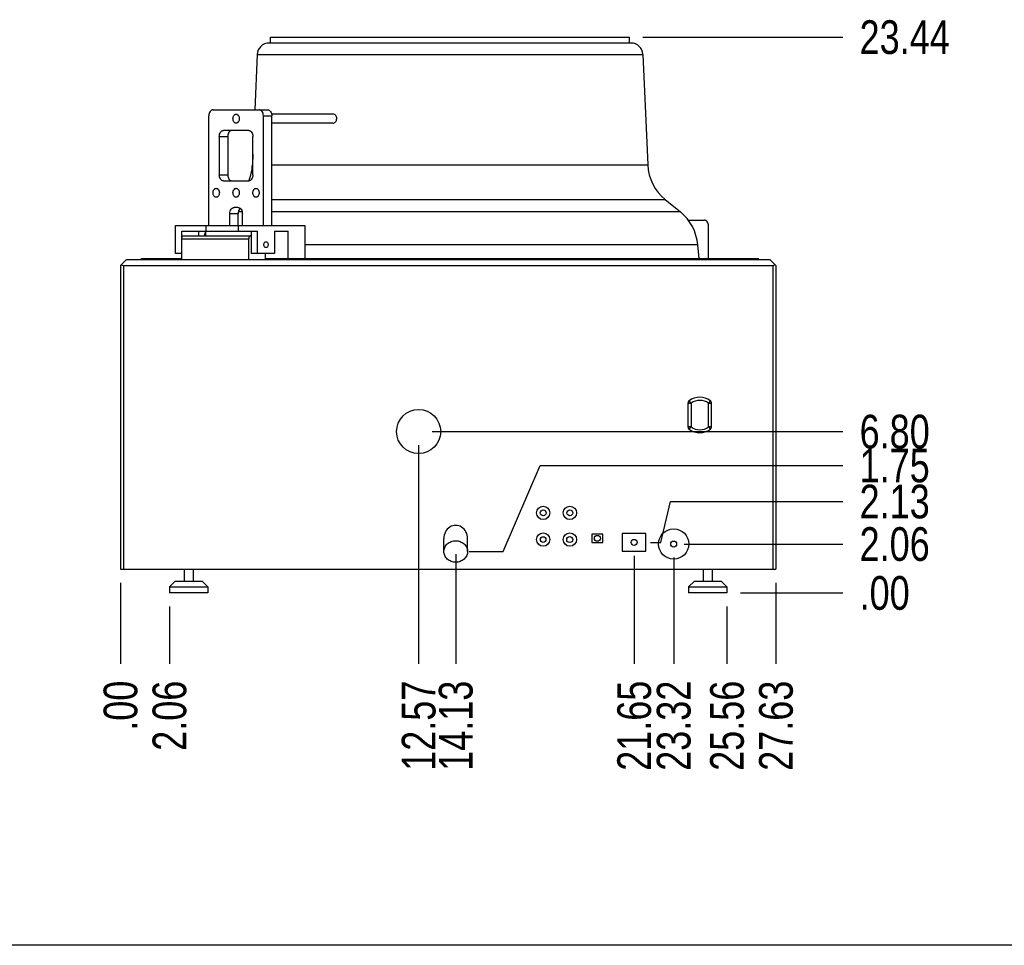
# Model space of a CAD drawing. Header units: inches. Extents: x 0 to 16, y 0 to 10.
# Tile 7 of 31: x 8.6 to 13.2, y 0 to 4.3. Entities that reach past the tile are written whole.
import ezdxf

# ---------------------------------------------------------------- set-up
doc = ezdxf.new("R2010")
doc.units = ezdxf.units.IN
doc.header["$LTSCALE"] = 0.935
doc.header["$MEASUREMENT"] = 0
doc.layers.get('0').update_dxf_attribs({"linetype": 'CONTINUOUS'})
doc.layers.add('02___PRT_ALL_AXES', color=7, linetype='CONTINUOUS')
doc.styles.get("Standard").update_dxf_attribs({"font": 'txt', "width": 0.8})
doc.dimstyles.new('DIMSTYLE_2', dxfattribs={"dimtxt": 0.15625, "dimasz": 0.1875, "dimexe": 0.125, "dimexo": 0.0625, "dimgap": 0.039062, "dimtad": 0, "dimtih": 1, "dimtoh": 1, "dimlfac": 9.090909, "dimzin": 4, "dimdsep": 46, "dimtxsty": 'STANDARD', "dimblk": '_FILLED', "dimblk1": '_FILLED', "dimblk2": '_FILLED', "dimcen": 0.09, "dimazin": 1, "dimtfac": 1, "dimtofl": 0, "dimtmove": 0, "dimatfit": 3, "dimldrblk": '_FILLED', "dimfxl": 1, "dimtolj": 1, "dimtzin": 4, "dimarcsym": 0})

# ---------------------------------------------------------------- blocks, each defined once
blk = doc.blocks.new('*D8')
at = {"color": 2, "linetype": 'CONTINUOUS'}
blk.add_line((9.335, 1.5719), (9.335, 1.3057), dxfattribs=at)
at = {"color": 2, "linetype": 'CONTINUOUS', "insert": (9.2569, 1.2275), "char_height": 0.15625, "width": 0.5, "attachment_point": 3, "rotation": 90, "line_spacing_factor": 0.9}
blk.add_mtext('2.06', dxfattribs=at)
blk = doc.blocks.new('_FILLED')
at = {"color": 0, "linetype": 'BYBLOCK'}
blk.add_solid([(0, 0), (-1, 0.167), (-1, -0.167)], dxfattribs=at)
blk = doc.blocks.new('*D9')
at = {"color": 2, "linetype": 'CONTINUOUS'}
blk.add_line((9.1082, 1.6819), (9.1082, 1.3057), dxfattribs=at)
at = {"color": 2, "linetype": 'CONTINUOUS', "insert": (9.03, 1.2275), "char_height": 0.15625, "width": 0.375, "attachment_point": 3, "rotation": 90, "line_spacing_factor": 0.9}
blk.add_mtext('.00', dxfattribs=at)
blk = doc.blocks.new('*D10')
at = {"color": 2, "linetype": 'CONTINUOUS'}
blk.add_line((10.4906, 2.3202), (10.4906, 1.3057), dxfattribs=at)
at = {"color": 2, "linetype": 'CONTINUOUS', "insert": (10.4125, 1.2275), "char_height": 0.15625, "width": 0.625, "attachment_point": 3, "rotation": 90, "line_spacing_factor": 0.9}
blk.add_mtext('12.57', dxfattribs=at)
blk = doc.blocks.new('*D11')
at = {"color": 2, "linetype": 'CONTINUOUS'}
blk.add_line((10.6625, 1.814), (10.6625, 1.3057), dxfattribs=at)
at = {"color": 2, "linetype": 'CONTINUOUS', "insert": (10.5843, 1.2275), "char_height": 0.15625, "width": 0.625, "attachment_point": 3, "rotation": 90, "line_spacing_factor": 0.9}
blk.add_mtext('14.13', dxfattribs=at)
blk = doc.blocks.new('*D12')
at = {"color": 2, "linetype": 'CONTINUOUS'}
blk.add_line((11.4896, 1.8063), (11.4896, 1.3057), dxfattribs=at)
at = {"color": 2, "linetype": 'CONTINUOUS', "insert": (11.4115, 1.2275), "char_height": 0.15625, "width": 0.625, "attachment_point": 3, "rotation": 90, "line_spacing_factor": 0.9}
blk.add_mtext('21.65', dxfattribs=at)
blk = doc.blocks.new('*D13')
at = {"color": 2, "linetype": 'CONTINUOUS'}
blk.add_line((11.673, 1.7987), (11.673, 1.3057), dxfattribs=at)
at = {"color": 2, "linetype": 'CONTINUOUS', "insert": (11.5949, 1.2275), "char_height": 0.15625, "width": 0.625, "attachment_point": 3, "rotation": 90, "line_spacing_factor": 0.9}
blk.add_mtext('23.32', dxfattribs=at)
blk = doc.blocks.new('*D14')
at = {"color": 2, "linetype": 'CONTINUOUS'}
blk.add_line((11.92, 1.5719), (11.92, 1.3057), dxfattribs=at)
at = {"color": 2, "linetype": 'CONTINUOUS', "insert": (11.8419, 1.2275), "char_height": 0.15625, "width": 0.625, "attachment_point": 3, "rotation": 90, "line_spacing_factor": 0.9}
blk.add_mtext('25.56', dxfattribs=at)
blk = doc.blocks.new('*D15')
at = {"color": 2, "linetype": 'CONTINUOUS'}
blk.add_line((12.1469, 1.6819), (12.1469, 1.3057), dxfattribs=at)
at = {"color": 2, "linetype": 'CONTINUOUS', "insert": (12.0688, 1.2275), "char_height": 0.15625, "width": 0.625, "attachment_point": 3, "rotation": 90, "line_spacing_factor": 0.9}
blk.add_mtext('27.63', dxfattribs=at)
blk = doc.blocks.new('*D16')
at = {"color": 2, "linetype": 'CONTINUOUS'}
for p, q in [((10.8818, 1.8266), (11.0535, 2.2258)), ((11.0535, 2.2258), (12.4568, 2.2258)), ((10.725, 1.8266), (10.8818, 1.8266))]:
    blk.add_line(p, q, dxfattribs=at)
at = {"color": 2, "linetype": 'CONTINUOUS', "insert": (12.5349, 2.3039), "char_height": 0.15625, "width": 0.5, "attachment_point": 1, "line_spacing_factor": 0.9}
blk.add_mtext('1.75', dxfattribs=at)
blk = doc.blocks.new('*D17')
at = {"color": 2, "linetype": 'CONTINUOUS'}
blk.add_line((11.9825, 1.6344), (12.4568, 1.6344), dxfattribs=at)
at = {"color": 2, "linetype": 'CONTINUOUS', "insert": (12.5349, 1.7125), "char_height": 0.15625, "width": 0.375, "attachment_point": 1, "line_spacing_factor": 0.9}
blk.add_mtext('.00', dxfattribs=at)
blk = doc.blocks.new('*D18')
at = {"color": 2, "linetype": 'CONTINUOUS'}
for p, q in [((11.6136, 1.8688), (11.6585, 2.0583)), ((11.6585, 2.0583), (12.4568, 2.0583)), ((11.5659, 1.8688), (11.6136, 1.8688))]:
    blk.add_line(p, q, dxfattribs=at)
at = {"color": 2, "linetype": 'CONTINUOUS', "insert": (12.5349, 2.1364), "char_height": 0.15625, "width": 0.5, "attachment_point": 1, "line_spacing_factor": 0.9}
blk.add_mtext('2.13', dxfattribs=at)
blk = doc.blocks.new('*D19')
at = {"color": 2, "linetype": 'CONTINUOUS'}
blk.add_line((11.7218, 1.8612), (12.4568, 1.8612), dxfattribs=at)
at = {"color": 2, "linetype": 'CONTINUOUS', "insert": (12.5349, 1.9393), "char_height": 0.15625, "width": 0.5, "attachment_point": 1, "line_spacing_factor": 0.9}
blk.add_mtext('2.06', dxfattribs=at)
blk = doc.blocks.new('*D20')
at = {"color": 2, "linetype": 'CONTINUOUS'}
blk.add_line((10.5531, 2.3827), (12.4568, 2.3827), dxfattribs=at)
at = {"color": 2, "linetype": 'CONTINUOUS', "insert": (12.5349, 2.4608), "char_height": 0.15625, "width": 0.5, "attachment_point": 1, "line_spacing_factor": 0.9}
blk.add_mtext('6.80', dxfattribs=at)
blk = doc.blocks.new('*D21')
at = {"color": 2, "linetype": 'CONTINUOUS'}
blk.add_line((11.5307, 4.2122), (12.4568, 4.2122), dxfattribs=at)
at = {"color": 2, "linetype": 'CONTINUOUS', "insert": (12.5349, 4.2904), "char_height": 0.15625, "width": 0.625, "attachment_point": 1, "line_spacing_factor": 0.9}
blk.add_mtext('23.44', dxfattribs=at)

msp = doc.modelspace()

# ---------------------------------------------------------------- linework, layer by layer
at = {"color": 7, "linetype": 'CONTINUOUS'}
for p, q in [((11.4757, 4.1847), (9.797, 4.1847)), ((9.7421, 4.1321), (9.731, 3.8754)), ((9.7421, 4.1321), (11.5307, 4.1321)), ((11.5307, 4.1321), (11.5528, 3.6201)), ((9.5179, 3.3391), (9.5179, 3.8479)), ((9.5374, 3.8754), (9.7901, 3.8754)), ((9.7707, 3.3391), (9.7707, 3.8479)), ((9.7707, 3.8479), (9.8096, 3.8479)), ((9.8096, 3.3391), (9.8096, 3.8479)), ((9.5665, 3.7516), (9.5665, 3.5729)), ((9.5665, 3.7516), (9.6054, 3.7516)), ((9.7026, 3.7791), (9.586, 3.7791)), ((9.6054, 3.7516), (9.6054, 3.5729)), ((9.7221, 3.5729), (9.7221, 3.7516)), ((9.7221, 3.6697), (9.7199, 3.6201)), ((9.7199, 3.6201), (9.7221, 3.6201)), ((9.8096, 3.6201), (11.5528, 3.6201)), ((9.5665, 3.5729), (9.6054, 3.5729)), ((9.586, 3.5454), (9.7026, 3.5454)), ((9.8096, 3.4591), (11.6336, 3.4591)), ((11.6336, 3.4591), (11.7039, 3.4017)), ((9.6151, 3.3391), (9.6151, 3.3941)), ((9.6151, 3.3941), (9.654, 3.3941)), ((9.654, 3.4216), (9.6346, 3.4216)), ((9.654, 3.3391), (9.654, 3.3941)), ((9.6726, 3.4017), (9.6549, 3.4017)), ((9.6735, 3.3391), (9.6735, 3.3941)), ((11.7039, 3.4017), (9.8096, 3.4017)), ((9.3628, 3.2084), (9.3628, 3.3391)), ((9.3628, 3.3391), (9.9631, 3.3391)), ((9.5032, 3.3391), (9.5032, 3.3116)), ((9.6544, 3.3391), (9.6544, 3.3116)), ((9.9631, 3.3391), (9.9631, 3.1848)), ((11.7398, 3.3636), (11.8153, 3.3636)), ((11.8347, 3.1848), (11.8347, 3.3361)), ((9.392, 3.181), (9.392, 3.3116)), ((9.392, 3.3116), (9.7438, 3.3116)), ((9.4017, 3.291), (9.7147, 3.291)), ((9.4698, 3.3116), (9.4698, 3.291)), ((9.5043, 3.291), (9.5043, 3.3116)), ((9.7147, 3.3116), (9.7147, 3.2084)), ((9.7438, 3.2084), (9.7438, 3.3116)), ((9.8216, 3.3116), (9.8216, 3.2084)), ((9.8216, 3.3116), (9.8853, 3.3116)), ((9.8853, 3.1848), (9.8853, 3.3116)), ((9.392, 3.2772), (9.7031, 3.2772)), ((9.7031, 3.181), (9.7031, 3.2772)), ((11.7842, 3.2491), (9.9631, 3.2491)), ((11.7842, 3.2491), (11.7895, 3.1848)), ((9.392, 3.2084), (9.3628, 3.2084)), ((9.8216, 3.2084), (9.7147, 3.2084)), ((9.7809, 3.181), (9.7809, 3.2084)), ((9.1082, 3.1535), (9.1357, 3.181)), ((9.1082, 3.1535), (9.1082, 1.7444)), ((9.1219, 3.1535), (9.1219, 1.7444)), ((9.1219, 3.1535), (12.1326, 3.1535)), ((9.1357, 3.181), (12.1194, 3.181)), ((9.2064, 3.1848), (9.392, 3.1848)), ((9.7809, 3.1848), (12.0664, 3.1848)), ((12.1194, 3.181), (12.1469, 3.1535)), ((12.1326, 3.1535), (12.1326, 1.7444)), ((12.1469, 3.1535), (12.1469, 1.7444)), ((11.7391, 2.5141), (11.7534, 2.5141)), ((11.7391, 2.5141), (11.7391, 2.4047)), ((11.7534, 2.5141), (11.7448, 2.5256)), ((11.7534, 2.5141), (11.7534, 2.4047)), ((11.8433, 2.5256), (11.8348, 2.5141)), ((11.8348, 2.5141), (11.8491, 2.5141)), ((11.8348, 2.4047), (11.8348, 2.5141)), ((11.8491, 2.4047), (11.8491, 2.5141)), ((11.7534, 2.4047), (11.7391, 2.4047)), ((11.7448, 2.3932), (11.7534, 2.4047)), ((11.8491, 2.4047), (11.8348, 2.4047)), ((11.8348, 2.4047), (11.8433, 2.3932)), ((11.345, 1.9062), (11.2933, 1.9062)), ((11.2933, 1.9062), (11.2933, 1.8688)), ((11.345, 1.8688), (11.345, 1.9062)), ((11.5446, 1.91), (11.4346, 1.91)), ((11.4346, 1.91), (11.4346, 1.8275)), ((11.5446, 1.8275), (11.5446, 1.91)), ((11.2933, 1.8688), (11.345, 1.8688)), ((11.4346, 1.8275), (11.5446, 1.8275)), ((9.1082, 1.7444), (12.1469, 1.7444)), ((9.3625, 1.6894), (9.335, 1.6619)), ((9.3625, 1.6894), (9.4863, 1.6894)), ((9.4863, 1.6894), (9.5138, 1.6619)), ((11.7688, 1.6894), (11.7413, 1.6619)), ((11.7688, 1.6894), (11.8925, 1.6894)), ((11.8925, 1.6894), (11.92, 1.6619)), ((9.335, 1.6619), (9.335, 1.6344)), ((9.335, 1.6619), (9.5138, 1.6619)), ((9.5138, 1.6619), (9.5138, 1.6344)), ((11.7413, 1.6619), (11.92, 1.6619)), ((11.7413, 1.6619), (11.7413, 1.6344)), ((11.92, 1.6619), (11.92, 1.6344)), ((16, 0), (0, 0))]:
    msp.add_line(p, q, dxfattribs=at)
for centre, radius, start, end in [((9.797, 4.1297), 0.055, 90, 177.5234), ((11.4757, 4.1297), 0.055, 2.4766, 90), ((9.5001, 3.6296), 0.22, 337.4175, 357.5234), ((11.7726, 3.6296), 0.22, 182.4766, 230.82), ((9.6765, 3.4023), 0.0202, 129.6552, 135.8644), ((11.565, 3.2312), 0.22, 4.6742, 50.82), ((9.7078, 3.2312), 0.22, 149.9726, 150.5357), ((9.7078, 3.2312), 0.22, 158.4319, 164.2215), ((11.7534, 2.5141), 0.0143, 126.6392, 180), ((11.7941, 2.4594), 0.0825, 53.3608, 126.6392), ((11.7941, 2.4594), 0.0682, 53.3608, 126.6392), ((11.8348, 2.5141), 0.0143, 0, 53.3608), ((11.7534, 2.4047), 0.0143, 180, 233.3608), ((11.7941, 2.4594), 0.0825, 233.3608, 306.6392), ((11.7941, 2.4594), 0.0682, 233.3608, 306.6392), ((11.8348, 2.4047), 0.0143, 306.6392, 360)]:
    msp.add_arc(centre, radius, start, end, dxfattribs=at)
for centre, major_axis, start_param, end_param in [((9.1219, 3.1672), (0.0138, 0), -2.356194, -1.570796), ((12.1326, 3.1678), (0, 0.0143), -3.141593, -2.356194)]:
    msp.add_ellipse(centre, major_axis=major_axis, ratio=1, start_param=start_param, end_param=end_param, dxfattribs=at)
for points, knots in [([(9.5374, 3.8754), (9.5361, 3.8754), (9.5335, 3.875), (9.5298, 3.8734), (9.5264, 3.8708), (9.5223, 3.866), (9.5188, 3.8583), (9.5179, 3.8514), (9.5179, 3.8479)], [0, 0, 0, 0, 0.103374, 0.210686, 0.3245, 0.446437, 0.712913, 1, 1, 1, 1]), ([(9.7707, 3.8479), (9.7707, 3.8514), (9.7698, 3.8583), (9.7663, 3.866), (9.7622, 3.8708), (9.7588, 3.8734), (9.7551, 3.875), (9.7525, 3.8754), (9.7513, 3.8754)], [0, 0, 0, 0, 0.287087, 0.553563, 0.6755, 0.789314, 0.896626, 1, 1, 1, 1]), ([(9.7901, 3.8754), (9.7914, 3.8754), (9.794, 3.875), (9.7977, 3.8734), (9.8011, 3.8708), (9.8052, 3.866), (9.8087, 3.8583), (9.8096, 3.8514), (9.8096, 3.8479)], [0, 0, 0, 0, 0.103374, 0.210686, 0.3245, 0.446437, 0.712913, 1, 1, 1, 1]), ([(9.5665, 3.7516), (9.5665, 3.7552), (9.5674, 3.762), (9.5709, 3.7698), (9.575, 3.7745), (9.5784, 3.7771), (9.5821, 3.7787), (9.5847, 3.7791), (9.586, 3.7791)], [0, 0, 0, 0, 0.287087, 0.553563, 0.6755, 0.789314, 0.896626, 1, 1, 1, 1]), ([(9.6249, 3.7791), (9.6236, 3.7791), (9.621, 3.7787), (9.6173, 3.7771), (9.6139, 3.7745), (9.6098, 3.7698), (9.6063, 3.762), (9.6054, 3.7552), (9.6054, 3.7516)], [0, 0, 0, 0, 0.103374, 0.210686, 0.3245, 0.446437, 0.712913, 1, 1, 1, 1]), ([(9.7026, 3.7791), (9.7039, 3.7791), (9.7065, 3.7787), (9.7102, 3.7771), (9.7136, 3.7745), (9.7177, 3.7698), (9.7212, 3.762), (9.7221, 3.7552), (9.7221, 3.7516)], [0, 0, 0, 0, 0.103374, 0.210686, 0.3245, 0.446437, 0.712913, 1, 1, 1, 1]), ([(9.586, 3.5454), (9.5847, 3.5454), (9.5821, 3.5457), (9.5784, 3.5474), (9.575, 3.55), (9.5709, 3.5547), (9.5674, 3.5625), (9.5665, 3.5693), (9.5665, 3.5729)], [0, 0, 0, 0, 0.103374, 0.210686, 0.3245, 0.446437, 0.712913, 1, 1, 1, 1]), ([(9.6054, 3.5729), (9.6054, 3.5693), (9.6063, 3.5625), (9.6098, 3.5547), (9.6139, 3.55), (9.6173, 3.5474), (9.621, 3.5457), (9.6236, 3.5454), (9.6249, 3.5454)], [0, 0, 0, 0, 0.287087, 0.553563, 0.6755, 0.789314, 0.896626, 1, 1, 1, 1]), ([(9.7221, 3.5729), (9.7221, 3.5693), (9.7212, 3.5625), (9.7177, 3.5547), (9.7136, 3.55), (9.7102, 3.5474), (9.7065, 3.5457), (9.7039, 3.5454), (9.7026, 3.5454)], [0, 0, 0, 0, 0.287087, 0.553563, 0.6755, 0.789314, 0.896626, 1, 1, 1, 1]), ([(9.6151, 3.3941), (9.6151, 3.3977), (9.6161, 3.4045), (9.6196, 3.4123), (9.6236, 3.417), (9.627, 3.4196), (9.6307, 3.4212), (9.6333, 3.4216), (9.6346, 3.4216)], [0, 0, 0, 0, 0.287087, 0.553563, 0.6755, 0.789314, 0.896626, 1, 1, 1, 1]), ([(9.654, 3.4216), (9.6553, 3.4216), (9.6579, 3.4212), (9.6616, 3.4196), (9.665, 3.417), (9.669, 3.4123), (9.6725, 3.4045), (9.6735, 3.3977), (9.6735, 3.3941)], [0, 0, 0, 0, 0.103374, 0.210686, 0.3245, 0.446437, 0.712913, 1, 1, 1, 1]), ([(9.662, 3.4164), (9.6594, 3.4136), (9.6553, 3.4064), (9.654, 3.3983), (9.654, 3.3941)], [0, 0, 0, 0, 0.473821, 1, 1, 1, 1]), ([(11.8347, 3.3361), (11.8347, 3.3396), (11.8338, 3.3465), (11.8303, 3.3542), (11.8263, 3.359), (11.8229, 3.3616), (11.8192, 3.3632), (11.8166, 3.3636), (11.8153, 3.3636)], [0, 0, 0, 0, 0.287087, 0.553563, 0.6755, 0.789314, 0.896626, 1, 1, 1, 1]), ([(9.392, 3.2772), (9.392, 3.279), (9.3925, 3.2824), (9.3945, 3.2869), (9.3977, 3.2901), (9.4004, 3.291), (9.4017, 3.291)], [0, 0, 0, 0, 0.28797, 0.555344, 0.790533, 1, 1, 1, 1]), ([(9.7129, 3.291), (9.7116, 3.291), (9.7088, 3.2901), (9.7056, 3.2869), (9.7036, 3.2824), (9.7031, 3.279), (9.7031, 3.2772)], [0, 0, 0, 0, 0.209467, 0.444656, 0.71203, 1, 1, 1, 1])]:
    msp.add_open_spline(points, degree=3, knots=knots, dxfattribs=at)
at = {"layer": '02___PRT_ALL_AXES', "color": 7, "linetype": 'CONTINUOUS'}
for p, q in [((9.8045, 4.1847), (9.8045, 4.2122)), ((9.8045, 4.2122), (11.4682, 4.2122)), ((11.4682, 4.1847), (11.4682, 4.2122)), ((10.0945, 3.8547), (9.8088, 3.8547)), ((10.0933, 3.8135), (9.8096, 3.8135)), ((9.2064, 3.181), (9.2064, 3.1848)), ((12.0664, 3.181), (12.0664, 3.1848)), ((10.6075, 1.8266), (10.6075, 1.8872)), ((10.7175, 1.8266), (10.7175, 1.8872)), ((9.4038, 1.7444), (9.4038, 1.6894)), ((9.445, 1.7444), (9.445, 1.6894)), ((11.81, 1.7444), (11.81, 1.6894)), ((11.8513, 1.7444), (11.8513, 1.6894)), ((9.5138, 1.6344), (9.335, 1.6344)), ((11.92, 1.6344), (11.7413, 1.6344))]:
    msp.add_line(p, q, dxfattribs=at)
for centre, radius in [((10.4906, 2.3827), 0.1023), ((11.068, 2.0056), 0.0308), ((11.068, 2.0056), 0.0138), ((11.1918, 2.0056), 0.0308), ((11.1918, 2.0056), 0.0138), ((11.673, 1.8612), 0.0702), ((11.068, 1.8819), 0.0308), ((11.068, 1.8819), 0.013), ((11.1918, 1.8819), 0.0308), ((11.191, 1.8819), 0.0138), ((11.3192, 1.8875), 0.0138), ((11.4896, 1.8688), 0.0138), ((11.673, 1.8612), 0.0138)]:
    msp.add_circle(centre, radius, dxfattribs=at)
msp.add_ellipse((10.6625, 1.8872), major_axis=(0, 0.0607), ratio=0.906308, start_param=4.712389, end_param=7.853982, dxfattribs=at)
for points, knots in [([(9.6297, 3.8341), (9.6297, 3.8368), (9.6304, 3.8419), (9.633, 3.8477), (9.6361, 3.8513), (9.6386, 3.8532), (9.6414, 3.8545), (9.6433, 3.8547), (9.6443, 3.8547)], [0, 0, 0, 0, 0.287056, 0.553581, 0.675485, 0.789338, 0.896542, 1, 1, 1, 1]), ([(9.6443, 3.8547), (9.6453, 3.8547), (9.6472, 3.8545), (9.65, 3.8532), (9.6525, 3.8513), (9.6556, 3.8477), (9.6582, 3.8419), (9.6589, 3.8368), (9.6589, 3.8341)], [0, 0, 0, 0, 0.103458, 0.210662, 0.324515, 0.446419, 0.712944, 1, 1, 1, 1]), ([(10.1108, 3.8341), (10.1109, 3.8368), (10.1102, 3.842), (10.1067, 3.8489), (10.1013, 3.8536), (10.0967, 3.8547), (10.0945, 3.8547)], [0, 0, 0, 0, 0.275376, 0.535711, 0.775202, 1, 1, 1, 1]), ([(9.6443, 3.8135), (9.6433, 3.8135), (9.6414, 3.8138), (9.6386, 3.815), (9.6361, 3.8169), (9.633, 3.8205), (9.6304, 3.8263), (9.6297, 3.8315), (9.6297, 3.8341)], [0, 0, 0, 0, 0.103458, 0.210662, 0.324515, 0.446419, 0.712944, 1, 1, 1, 1]), ([(9.6589, 3.8341), (9.6589, 3.8315), (9.6582, 3.8263), (9.6556, 3.8205), (9.6525, 3.8169), (9.65, 3.815), (9.6472, 3.8138), (9.6453, 3.8135), (9.6443, 3.8135)], [0, 0, 0, 0, 0.287056, 0.553581, 0.675485, 0.789338, 0.896542, 1, 1, 1, 1]), ([(10.0933, 3.8135), (10.0955, 3.8135), (10.1001, 3.8147), (10.1058, 3.8194), (10.1097, 3.8261), (10.1107, 3.8314), (10.1108, 3.8341)], [0, 0, 0, 0, 0.223968, 0.465535, 0.726929, 1, 1, 1, 1]), ([(9.5374, 3.4904), (9.5374, 3.493), (9.5381, 3.4982), (9.5407, 3.504), (9.5437, 3.5075), (9.5463, 3.5095), (9.5491, 3.5107), (9.551, 3.511), (9.552, 3.511)], [0, 0, 0, 0, 0.287056, 0.553581, 0.675485, 0.789338, 0.896542, 1, 1, 1, 1]), ([(9.552, 3.4697), (9.551, 3.4697), (9.5491, 3.47), (9.5463, 3.4712), (9.5437, 3.4732), (9.5407, 3.4767), (9.5381, 3.4826), (9.5374, 3.4877), (9.5374, 3.4904)], [0, 0, 0, 0, 0.103458, 0.210662, 0.324515, 0.446419, 0.712944, 1, 1, 1, 1]), ([(9.552, 3.511), (9.5529, 3.511), (9.5549, 3.5107), (9.5577, 3.5095), (9.5602, 3.5075), (9.5632, 3.504), (9.5659, 3.4982), (9.5666, 3.493), (9.5666, 3.4904)], [0, 0, 0, 0, 0.103458, 0.210662, 0.324515, 0.446419, 0.712944, 1, 1, 1, 1]), ([(9.5666, 3.4904), (9.5666, 3.4877), (9.5659, 3.4826), (9.5632, 3.4767), (9.5602, 3.4732), (9.5577, 3.4712), (9.5549, 3.47), (9.5529, 3.4697), (9.552, 3.4697)], [0, 0, 0, 0, 0.287056, 0.553581, 0.675485, 0.789338, 0.896542, 1, 1, 1, 1]), ([(9.6297, 3.4904), (9.6297, 3.493), (9.6304, 3.4982), (9.633, 3.504), (9.6361, 3.5075), (9.6386, 3.5095), (9.6414, 3.5107), (9.6433, 3.511), (9.6443, 3.511)], [0, 0, 0, 0, 0.287056, 0.553581, 0.675485, 0.789338, 0.896542, 1, 1, 1, 1]), ([(9.6443, 3.4697), (9.6433, 3.4697), (9.6414, 3.47), (9.6386, 3.4712), (9.6361, 3.4732), (9.633, 3.4767), (9.6304, 3.4826), (9.6297, 3.4877), (9.6297, 3.4904)], [0, 0, 0, 0, 0.103458, 0.210662, 0.324515, 0.446419, 0.712944, 1, 1, 1, 1]), ([(9.6443, 3.511), (9.6453, 3.511), (9.6472, 3.5107), (9.65, 3.5095), (9.6525, 3.5075), (9.6556, 3.504), (9.6582, 3.4982), (9.6589, 3.493), (9.6589, 3.4904)], [0, 0, 0, 0, 0.103458, 0.210662, 0.324515, 0.446419, 0.712944, 1, 1, 1, 1]), ([(9.6589, 3.4904), (9.6589, 3.4877), (9.6582, 3.4826), (9.6556, 3.4767), (9.6525, 3.4732), (9.65, 3.4712), (9.6472, 3.47), (9.6453, 3.4697), (9.6443, 3.4697)], [0, 0, 0, 0, 0.287056, 0.553581, 0.675485, 0.789338, 0.896542, 1, 1, 1, 1]), ([(9.722, 3.4904), (9.722, 3.493), (9.7227, 3.4982), (9.7254, 3.504), (9.7284, 3.5075), (9.7309, 3.5095), (9.7337, 3.5107), (9.7357, 3.511), (9.7366, 3.511)], [0, 0, 0, 0, 0.287056, 0.553581, 0.675485, 0.789338, 0.896542, 1, 1, 1, 1]), ([(9.7366, 3.4697), (9.7357, 3.4697), (9.7337, 3.47), (9.7309, 3.4712), (9.7284, 3.4732), (9.7254, 3.4767), (9.7227, 3.4826), (9.722, 3.4877), (9.722, 3.4904)], [0, 0, 0, 0, 0.103458, 0.210662, 0.324515, 0.446419, 0.712944, 1, 1, 1, 1]), ([(9.7366, 3.511), (9.7376, 3.511), (9.7395, 3.5107), (9.7423, 3.5095), (9.7449, 3.5075), (9.7479, 3.504), (9.7505, 3.4982), (9.7512, 3.493), (9.7512, 3.4904)], [0, 0, 0, 0, 0.103458, 0.210662, 0.324515, 0.446419, 0.712944, 1, 1, 1, 1]), ([(9.7512, 3.4904), (9.7512, 3.4877), (9.7505, 3.4826), (9.7479, 3.4767), (9.7449, 3.4732), (9.7423, 3.4712), (9.7395, 3.47), (9.7376, 3.4697), (9.7366, 3.4697)], [0, 0, 0, 0, 0.287056, 0.553581, 0.675485, 0.789338, 0.896542, 1, 1, 1, 1]), ([(9.773, 3.2497), (9.773, 3.2515), (9.7735, 3.2549), (9.7755, 3.2594), (9.7787, 3.2626), (9.7814, 3.2635), (9.7827, 3.2635)], [0, 0, 0, 0, 0.28797, 0.555344, 0.790533, 1, 1, 1, 1]), ([(9.7827, 3.236), (9.7814, 3.236), (9.7787, 3.2368), (9.7755, 3.24), (9.7735, 3.2445), (9.773, 3.248), (9.773, 3.2497)], [0, 0, 0, 0, 0.209467, 0.444656, 0.71203, 1, 1, 1, 1]), ([(9.7827, 3.2635), (9.784, 3.2635), (9.7868, 3.2626), (9.7899, 3.2594), (9.792, 3.2549), (9.7924, 3.2515), (9.7924, 3.2497)], [0, 0, 0, 0, 0.209467, 0.444656, 0.71203, 1, 1, 1, 1]), ([(9.7924, 3.2497), (9.7924, 3.248), (9.792, 3.2445), (9.7899, 3.24), (9.7868, 3.2368), (9.784, 3.236), (9.7827, 3.236)], [0, 0, 0, 0, 0.28797, 0.555344, 0.790533, 1, 1, 1, 1]), ([(10.6075, 1.8266), (10.6075, 1.8299), (10.6082, 1.8364), (10.6113, 1.8459), (10.6165, 1.8546), (10.6257, 1.8647), (10.6411, 1.8739), (10.6553, 1.8765), (10.6625, 1.8765)], [0, 0, 0, 0, 0.119166, 0.239297, 0.361181, 0.485335, 0.739423, 1, 1, 1, 1]), ([(10.6625, 1.8765), (10.6696, 1.8765), (10.6838, 1.8739), (10.6992, 1.8647), (10.7084, 1.8546), (10.7136, 1.8459), (10.7167, 1.8364), (10.7175, 1.8299), (10.7175, 1.8266)], [0, 0, 0, 0, 0.260577, 0.514665, 0.638819, 0.760703, 0.880834, 1, 1, 1, 1]), ([(10.6625, 1.7768), (10.6553, 1.7768), (10.6411, 1.7793), (10.6257, 1.7885), (10.6165, 1.7987), (10.6113, 1.8073), (10.6082, 1.8168), (10.6075, 1.8233), (10.6075, 1.8266)], [0, 0, 0, 0, 0.260577, 0.514665, 0.638819, 0.760703, 0.880834, 1, 1, 1, 1]), ([(10.7175, 1.8266), (10.7175, 1.8233), (10.7167, 1.8168), (10.7136, 1.8073), (10.7084, 1.7987), (10.6992, 1.7885), (10.6838, 1.7793), (10.6696, 1.7768), (10.6625, 1.7768)], [0, 0, 0, 0, 0.119166, 0.239297, 0.361181, 0.485335, 0.739423, 1, 1, 1, 1])]:
    msp.add_open_spline(points, degree=3, knots=knots, dxfattribs=at)

# ---------------------------------------------------------------- dimensions: what is measured, and where the dimension line sits
at = {"color": 2, "linetype": 'CONTINUOUS'}
for feature_location, offset, dtype, origin, picture, middle in [((11.5307, 4.2122), (0.9261, 0), 0, (11.4682, 1.6344), '*D21', (12.8513, 4.2122)), ((10.5531, 2.3827), (1.9037, 0), 0, (10.4906, 1.6344), '*D20', (12.7849, 2.3827)), ((10.4906, 2.3202), (0, -1.0146), 1, (9.1082, 2.3827), '*D10', (10.4906, 0.9307)), ((10.725, 1.8266), (1.7318, 0.3992), 0, (11.92, 1.6344), '*D16', (12.8045, 2.2258)), ((11.5659, 1.8688), (0.8909, 0.1895), 0, (11.5034, 1.6344), '*D18', (12.7888, 2.0583)), ((11.7218, 1.8612), (0.735, 0), 0, (11.6593, 1.6344), '*D19', (12.7849, 1.8612)), ((10.6625, 1.814), (0, -0.5083), 1, (9.1082, 1.8765), '*D11', (10.6625, 0.9346)), ((11.4896, 1.8063), (0, -0.5006), 1, (9.1082, 1.8688), '*D12', (11.4896, 0.9189)), ((11.673, 1.7987), (0, -0.493), 1, (9.1082, 1.8612), '*D13', (11.673, 0.915)), ((9.1081569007, 1.6818847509), (0, -0.3762248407), 1, (9.1081569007, 1.7443847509), '*D9', (9.1081568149, 1.0517533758)), ((9.335, 1.5719), (0, -0.2662), 1, (9.1082, 1.7444), '*D8', (9.335, 0.9775)), ((12.1469, 1.6819), (0, -0.3762), 1, (9.1082, 1.7444), '*D15', (12.1469, 0.9189)), ((11.9825319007, 1.6343847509), (0.4742727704, 0), 0, (11.9200319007, 1.6343847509), '*D17', (12.7341486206, 1.6343846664)), ((11.92, 1.5719), (0, -0.2662), 1, (9.1082, 1.6344), '*D14', (11.92, 0.915))]:
    dim = msp.add_ordinate_dim(feature_location=feature_location, offset=offset, dtype=dtype, origin=origin, dimstyle='DIMSTYLE_2', dxfattribs=at)
    dim.commit()
    dim.dimension.update_dxf_attribs({"geometry": picture, "text_midpoint": middle})

doc.saveas('drawing.dxf')
